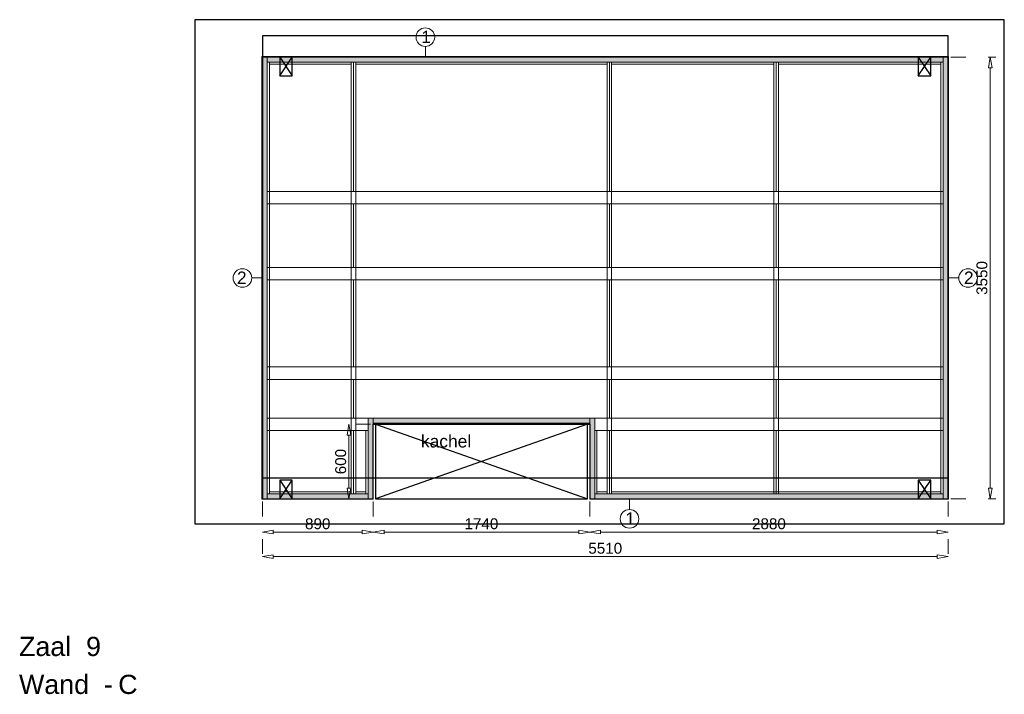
# Model space of a CAD drawing. Header units: millimetres. Extents: x 0 to 331873, y -101826 to 236919.
# Tile 5 of 57: x 189259 to 197169, y -101826 to -96407. Entities that reach past the tile are written whole.
import ezdxf

# ---------------------------------------------------------------- set-up
doc = ezdxf.new("R2010")
doc.units = ezdxf.units.MM
doc.header["$LTSCALE"] = 10
doc.linetypes.add('ACAD_ISO03W100', pattern=[30, 12, -18])
doc.linetypes.add('HIDDEN2', pattern=[0.1875, 0.125, -0.0625])
for name, color, linetype in [('$ dim', 1, 'Continuous'), ('$ symbolen', 8, 'Continuous'), ('40-h', 221, 'Continuous'), ('^ Bwkundig-bestaand', 250, 'Continuous'), ('DIM-DIM', 7, 'Continuous')]:
    doc.layers.add(name, color=color, linetype=linetype)
for name, color, linetype, lineweight in [('25-Staal-B', 150, 'Continuous', 25), ('40x120', 6, 'Continuous', 0), ('^ 0-Hout', 86, 'Continuous', 0), ('^ 0-Staal', 50, 'Continuous', 0), ('^ 0-Staal-txt', 7, 'Continuous', 0), ('s-horizontaal', 122, 'Continuous', 0)]:
    doc.layers.add(name, color=color, linetype=linetype, lineweight=lineweight)
doc.layers.add('omtrekwand', color=3, linetype='Continuous', plot=False)
doc.layers.get('$ dim').off()
doc.styles.add('Arial', font='arial.ttf')
doc.styles.get("Standard").update_dxf_attribs({"font": 'arial.ttf'})
doc.dimstyles.new('dim-11', dxfattribs={"dimscale": 35, "dimtxt": 2.5, "dimasz": 2.5, "dimexe": 1.25, "dimexo": 0.625, "dimtad": 1, "dimdec": 0, "dimtxsty": 'Arial', "dimblk": 'CLOSEDBLANK', "dimcen": 3, "dimclrd": 252, "dimclre": 252, "dimclrt": 7, "dimadec": 0, "dimazin": 0, "dimtfac": 1, "dimtdec": 0, "dimtmove": 0, "dimatfit": 3, "dimldrblk": 'CLOSEDBLANK', "dimfxl": 1, "dimlwd": 0, "dimlwe": 0, "dimarcsym": 0})

# ---------------------------------------------------------------- blocks, each defined once
blk = doc.blocks.new('kabeldoorvoer')
at = {"layer": '$ symbolen'}
blk.add_lwpolyline([(-150, 0), (0, 0), (0, 100), (-150, 100)], close=True, dxfattribs=at)
blk.add_lwpolyline([(-150, 100), (0, 0), (0, 100), (-150, 0)], dxfattribs=at)
blk = doc.blocks.new('staal_01')
at = {"layer": '^ 0-Staal'}
blk.add_lwpolyline([(0, 82.2), (0, 0)], dxfattribs=at)
blk.add_circle((0, 156.9), 74.7, dxfattribs=at)
at = {"layer": '^ 0-Staal', "insert": (-33.1, 208.7), "char_height": 100, "attachment_point": 1}
blk.add_mtext_dynamic_manual_height_columns('1', width=136.034, gutter_width=12.5, heights=[0], dxfattribs=at)
blk = doc.blocks.new('staal_01_onder')
at = {"layer": '^ 0-Staal'}
blk.add_lwpolyline([(157857.3, 52616.3), (157857.3, 52698.5)], dxfattribs=at)
blk.add_circle((157857.3, 52541.6), 74.7, dxfattribs=at)
at = {"layer": '^ 0-Staal', "insert": (157824.2, 52593.5), "char_height": 100, "attachment_point": 1}
blk.add_mtext_dynamic_manual_height_columns('1', width=136.034, gutter_width=12.5, heights=[0], dxfattribs=at)
blk = doc.blocks.new('staal_02_links')
at = {"layer": '^ 0-Staal'}
blk.add_lwpolyline([(-82.2, 0), (0, 0)], dxfattribs=at)
blk.add_circle((-156.9, 0), 74.7, dxfattribs=at)
at = {"layer": '^ 0-Staal', "insert": (-123.7, 51.8), "char_height": 100, "attachment_point": 3}
blk.add_mtext_dynamic_manual_height_columns('2', width=136.034, gutter_width=12.5, heights=[0], dxfattribs=at)
blk = doc.blocks.new('staal_02_rechts')
at = {"layer": '^ 0-Staal'}
blk.add_lwpolyline([(82.2, 0), (0, 0)], dxfattribs=at)
blk.add_circle((156.9, 0), 74.7, dxfattribs=at)
at = {"layer": '^ 0-Staal', "insert": (123.7, 51.8), "char_height": 100, "attachment_point": 1}
blk.add_mtext_dynamic_manual_height_columns('2', width=136.034, gutter_width=12.5, heights=[0], dxfattribs=at)
blk = doc.blocks.new('stijl')
at = {"layer": '^ 0-Hout'}
for points in [[(0, -1040), (-18, -1040), (-18, 0), (0, 0)], [(0, -1040), (18, -1040), (18, 0), (0, 0)], [(0, -1650), (-18, -1650), (-18, -1140), (0, -1140)], [(0, -1650), (18, -1650), (18, -1140), (0, -1140)], [(0, -2450), (-18, -2450), (-18, -1750), (0, -1750)], [(0, -2450), (18, -2450), (18, -1750), (0, -1750)], [(0, -2860), (-18, -2860), (-18, -2550), (0, -2550)], [(0, -2860), (18, -2860), (18, -2550), (0, -2550)], [(0, -2960), (-18, -2960), (-18, -3470), (0, -3470)], [(0, -2960), (18, -2960), (18, -3470), (0, -3470)]]:
    blk.add_lwpolyline(points, close=True, dxfattribs=at)
at = {"layer": '^ 0-Hout', "linetype": 'HIDDEN2'}
for points in [[(-18, -1040), (-18, -1140)], [(18, -1040), (18, -1140)], [(-18, -1650), (-18, -1750)], [(18, -1650), (18, -1750)], [(-18, -2450), (-18, -2550)], [(18, -2450), (18, -2550)], [(-18, -2860), (-18, -2960)], [(18, -2860), (18, -2960)]]:
    blk.add_lwpolyline(points, dxfattribs=at)
blk = doc.blocks.new('_ClosedBlank')
at = {"color": 0, "linetype": 'ByBlock', "lineweight": -2}
for p, q in [((-1, 0.167), (0, 0)), ((-1, 0.167), (-1, -0.167)), ((0, 0), (-1, -0.167))]:
    blk.add_line(p, q, dxfattribs=at)
blk = doc.blocks.new('*D1120')
at = {"layer": 'Defpoints', "color": 0, "transparency": 16777216}
for p in [(288251.9, -42849.1), (289141.9, -42849.1), (289141.9, -43115.6)]:
    blk.add_point(p, dxfattribs=at)
at = {"layer": 'DIM-DIM', "color": 252, "linetype": 'ACAD_ISO03W100', "lineweight": 0, "transparency": 16777216}
for p, q in [((288251.9, -42871), (288251.9, -43159.4)), ((289141.9, -42871), (289141.9, -43159.4))]:
    blk.add_line(p, q, dxfattribs=at)
at = {"layer": 'DIM-DIM', "color": 252, "lineweight": 0, "transparency": 16777216}
blk.add_line((288339.4, -43115.6), (289054.4, -43115.6), dxfattribs=at)
at = {"layer": 'DIM-DIM', "color": 252, "lineweight": 0, "transparency": 16777216, "xscale": 87.5, "yscale": 87.5, "zscale": 87.5, "rotation": 180}
blk.add_blockref('_ClosedBlank', (288251.9, -43115.6), dxfattribs=at)
at = {"layer": 'DIM-DIM', "color": 252, "lineweight": 0, "transparency": 16777216, "xscale": 87.5, "yscale": 87.5, "zscale": 87.5}
blk.add_blockref('_ClosedBlank', (289141.9, -43115.6), dxfattribs=at)
at = {"layer": 'DIM-DIM', "color": 7, "transparency": 16777216, "insert": (288696.9, -43049.1), "char_height": 87.5, "attachment_point": 5, "style": 'Arial'}
blk.add_mtext('890', dxfattribs=at)
blk = doc.blocks.new('*D1121')
at = {"layer": 'Defpoints', "color": 0, "transparency": 16777216}
for p in [(288251.9, -42849.1), (293761.9, -42849.1), (293761.9, -43312.4)]:
    blk.add_point(p, dxfattribs=at)
at = {"layer": 'DIM-DIM', "color": 252, "linetype": 'ACAD_ISO03W100', "lineweight": 0, "transparency": 16777216}
for p, q in [((288251.9, -42871), (288251.9, -43356.2)), ((293761.9, -42871), (293761.9, -43356.2))]:
    blk.add_line(p, q, dxfattribs=at)
at = {"layer": 'DIM-DIM', "color": 252, "lineweight": 0, "transparency": 16777216}
blk.add_line((288339.4, -43312.4), (293674.4, -43312.4), dxfattribs=at)
at = {"layer": 'DIM-DIM', "color": 252, "lineweight": 0, "transparency": 16777216, "xscale": 87.5, "yscale": 87.5, "zscale": 87.5, "rotation": 180}
blk.add_blockref('_ClosedBlank', (288251.9, -43312.4), dxfattribs=at)
at = {"layer": 'DIM-DIM', "color": 252, "lineweight": 0, "transparency": 16777216, "xscale": 87.5, "yscale": 87.5, "zscale": 87.5}
blk.add_blockref('_ClosedBlank', (293761.9, -43312.4), dxfattribs=at)
at = {"layer": 'DIM-DIM', "color": 7, "transparency": 16777216, "insert": (291006.9, -43245.9), "char_height": 87.5, "attachment_point": 5, "style": 'Arial'}
blk.add_mtext('5510', dxfattribs=at)
blk = doc.blocks.new('*D1122')
at = {"layer": 'Defpoints', "color": 0, "transparency": 16777216}
for p in [(289141.9, -42849.1), (290881.9, -42849.1), (290881.9, -43115.6)]:
    blk.add_point(p, dxfattribs=at)
at = {"layer": 'DIM-DIM', "color": 252, "linetype": 'ACAD_ISO03W100', "lineweight": 0, "transparency": 16777216}
for p, q in [((289141.9, -42871), (289141.9, -43159.4)), ((290881.9, -42871), (290881.9, -43159.4))]:
    blk.add_line(p, q, dxfattribs=at)
at = {"layer": 'DIM-DIM', "color": 252, "lineweight": 0, "transparency": 16777216}
blk.add_line((289229.4, -43115.6), (290794.4, -43115.6), dxfattribs=at)
at = {"layer": 'DIM-DIM', "color": 252, "lineweight": 0, "transparency": 16777216, "xscale": 87.5, "yscale": 87.5, "zscale": 87.5, "rotation": 180}
blk.add_blockref('_ClosedBlank', (289141.9, -43115.6), dxfattribs=at)
at = {"layer": 'DIM-DIM', "color": 252, "lineweight": 0, "transparency": 16777216, "xscale": 87.5, "yscale": 87.5, "zscale": 87.5}
blk.add_blockref('_ClosedBlank', (290881.9, -43115.6), dxfattribs=at)
at = {"layer": 'DIM-DIM', "color": 7, "transparency": 16777216, "insert": (290011.9, -43049.1), "char_height": 87.5, "attachment_point": 5, "style": 'Arial'}
blk.add_mtext('1740', dxfattribs=at)
blk = doc.blocks.new('*D1123')
at = {"layer": 'Defpoints', "color": 0, "transparency": 16777216}
for p in [(290881.9, -42849.1), (293761.9, -42849.1), (293761.9, -43115.6)]:
    blk.add_point(p, dxfattribs=at)
at = {"layer": 'DIM-DIM', "color": 252, "linetype": 'ACAD_ISO03W100', "lineweight": 0, "transparency": 16777216}
for p, q in [((290881.9, -42871), (290881.9, -43159.4)), ((293761.9, -42871), (293761.9, -43159.4))]:
    blk.add_line(p, q, dxfattribs=at)
at = {"layer": 'DIM-DIM', "color": 252, "lineweight": 0, "transparency": 16777216}
blk.add_line((290969.4, -43115.6), (293674.4, -43115.6), dxfattribs=at)
at = {"layer": 'DIM-DIM', "color": 252, "lineweight": 0, "transparency": 16777216, "xscale": 87.5, "yscale": 87.5, "zscale": 87.5, "rotation": 180}
blk.add_blockref('_ClosedBlank', (290881.9, -43115.6), dxfattribs=at)
at = {"layer": 'DIM-DIM', "color": 252, "lineweight": 0, "transparency": 16777216, "xscale": 87.5, "yscale": 87.5, "zscale": 87.5}
blk.add_blockref('_ClosedBlank', (293761.9, -43115.6), dxfattribs=at)
at = {"layer": 'DIM-DIM', "color": 7, "transparency": 16777216, "insert": (292321.9, -43049.1), "char_height": 87.5, "attachment_point": 5, "style": 'Arial'}
blk.add_mtext('2880', dxfattribs=at)
blk = doc.blocks.new('*D1254')
at = {"layer": 'Defpoints', "color": 0, "transparency": 16777216}
for p in [(293761.9, -39299.1), (294100.1, -39299.1), (293761.9, -42849.1)]:
    blk.add_point(p, dxfattribs=at)
at = {"layer": 'DIM-DIM', "color": 252, "linetype": 'ACAD_ISO03W100', "lineweight": 0, "transparency": 16777216}
for p, q in [((293783.8, -39299.1), (294143.8, -39299.1)), ((293783.8, -42849.1), (294143.8, -42849.1))]:
    blk.add_line(p, q, dxfattribs=at)
at = {"layer": 'DIM-DIM', "color": 252, "lineweight": 0, "transparency": 16777216}
blk.add_line((294100.1, -42761.6), (294100.1, -39386.6), dxfattribs=at)
at = {"layer": 'DIM-DIM', "color": 252, "lineweight": 0, "transparency": 16777216, "xscale": 87.5, "yscale": 87.5, "zscale": 87.5}
for p, rotation in [((294100.1, -39299.1), 90), ((294100.1, -42849.1), 270)]:
    blk.add_blockref('_ClosedBlank', p, dxfattribs=dict(at, rotation=rotation))
at = {"layer": 'DIM-DIM', "color": 7, "transparency": 16777216, "insert": (294033.5, -41074.1), "char_height": 87.5, "attachment_point": 5, "rotation": 90, "style": 'Arial'}
blk.add_mtext('3550', dxfattribs=at)
blk = doc.blocks.new('*D1255')
at = {"layer": 'Defpoints', "color": 0, "transparency": 16777216}
for p in [(289141.9, -42249.1), (288948, -42849.1), (289141.9, -42849.1)]:
    blk.add_point(p, dxfattribs=at)
at = {"layer": 'DIM-DIM', "color": 252, "linetype": 'ACAD_ISO03W100', "lineweight": 0, "transparency": 16777216}
for p, q in [((289120, -42249.1), (288904.3, -42249.1)), ((289120, -42849.1), (288904.3, -42849.1))]:
    blk.add_line(p, q, dxfattribs=at)
at = {"layer": 'DIM-DIM', "color": 252, "lineweight": 0, "transparency": 16777216}
blk.add_line((288948, -42336.6), (288948, -42761.6), dxfattribs=at)
at = {"layer": 'DIM-DIM', "color": 252, "lineweight": 0, "transparency": 16777216, "xscale": 87.5, "yscale": 87.5, "zscale": 87.5}
for p, rotation in [((288948, -42249.1), 90), ((288948, -42849.1), 270)]:
    blk.add_blockref('_ClosedBlank', p, dxfattribs=dict(at, rotation=rotation))
at = {"layer": 'DIM-DIM', "color": 7, "transparency": 16777216, "insert": (288881.5, -42549.1), "char_height": 87.5, "attachment_point": 5, "rotation": 90, "style": 'Arial'}
blk.add_mtext('600', dxfattribs=at)
blk = doc.blocks.new('9c')
at = {"layer": '25-Staal-B'}
blk.add_lwpolyline([(288251.9, -42849.1), (289141.9, -42849.1), (289141.9, -42249.1), (290881.9, -42249.1), (290881.9, -42849.1), (293761.9, -42849.1), (293761.9, -39299.1), (288251.9, -39299.1)], close=True, dxfattribs=at)
at = {"layer": '^ 0-Staal-txt', "lineweight": 0, "style": 'Arial'}
for s, height, p in [('Zaal  9', 154.21, (286297, -44111.1)), ('Wand  - ', 154.21, (286297, -44415.9)), ('C', 154.2, (287094.1, -44415.9))]:
    blk.add_text(s, height=height, dxfattribs=at).set_placement(p)
at = {"layer": 'DIM-DIM'}
for base, p1, p2, picture, middle in [((294100.1, -39299.1), (293761.9, -42849.1), (293761.9, -39299.1), '*D1254', (294033.5, -41074.1)), ((288948, -42849.1), (289141.9, -42249.1), (289141.9, -42849.1), '*D1255', (288881.5, -42549.1))]:
    dim = blk.add_linear_dim(base=base, p1=p1, p2=p2, angle=90, dimstyle='dim-11', dxfattribs=at)
    dim.commit()
    dim.dimension.update_dxf_attribs({"geometry": picture, "text_midpoint": middle})
for base, p1, p2, picture, middle in [((289141.9, -43115.6), (288251.9, -42849.1), (289141.9, -42849.1), '*D1120', (288696.9, -43049.1)), ((293761.9, -43312.4), (288251.9, -42849.1), (293761.9, -42849.1), '*D1121', (291006.9, -43245.9)), ((290881.9, -43115.6), (289141.9, -42849.1), (290881.9, -42849.1), '*D1122', (290011.9, -43049.1)), ((293761.9, -43115.6), (290881.9, -42849.1), (293761.9, -42849.1), '*D1123', (292321.9, -43049.1))]:
    dim = blk.add_linear_dim(base=base, p1=p1, p2=p2, dimstyle='dim-11', dxfattribs=at)
    dim.commit()
    dim.dimension.update_dxf_attribs({"geometry": picture, "text_midpoint": middle})

msp = doc.modelspace()

# ---------------------------------------------------------------- hatches: boundary and pattern name
at = {"layer": '40-h'}
h = msp.add_hatch(dxfattribs=at)
h.set_pattern_fill('DOTS', color=256)
h.paths.add_polyline_path([(196678.09, -96746.9), (196678.09, -96706.9), (191248.09, -96706.9), (191248.09, -96746.9)])
h.paths.add_polyline_path([(191208.09, -100256.9), (191248.09, -100256.9), (191248.09, -96706.9), (191208.09, -96706.9)])
h.paths.add_polyline_path([(192058.09, -100256.9), (192058.09, -100216.9), (191248.09, -100216.9), (191248.09, -100256.9)])
h.paths.add_polyline_path([(192098.09, -100256.9), (192058.09, -100256.9), (192058.09, -99606.9), (192098.09, -99606.9)])
h.paths.add_polyline_path([(192098.09, -99606.9), (193838.09, -99606.9), (193838.09, -99646.9), (192098.09, -99646.9)])
h.paths.add_polyline_path([(193838.09, -100256.9), (193878.09, -100256.9), (193878.09, -99606.9), (193838.09, -99606.9)])
h = msp.add_hatch(dxfattribs=at)
h.set_pattern_fill('DOTS', color=256)
h.paths.add_polyline_path([(193838.09, -100256.9), (193878.09, -100256.9), (193878.09, -99606.9), (193838.09, -99606.9)])
h.paths.add_polyline_path([(196678.09, -100256.9), (196678.09, -100216.9), (193878.09, -100216.9), (193878.09, -100256.9)])
h.paths.add_polyline_path([(196718.09, -100256.9), (196678.09, -100256.9), (196678.09, -96706.9), (196718.09, -96706.9)])
h = msp.add_hatch(dxfattribs=at)
h.set_pattern_fill('DOTS', color=256)
h.set_pattern_definition([(0, (33.1333, -1e-10), (0.79375, 1.5875), [0, -1.5875])])
h.paths.add_polyline_path([(196718.09, -100256.9), (196678.09, -100256.9), (196678.09, -96706.9), (196718.09, -96706.9)])

# ---------------------------------------------------------------- linework, layer by layer
at = {"layer": '$ symbolen'}
msp.add_lwpolyline([(192116.09, -100256.9), (193820.09, -100256.9), (193820.09, -99656.9), (192116.09, -99656.9)], close=True, dxfattribs=at)
msp.add_lwpolyline([(192116.09, -99656.9), (193820.09, -100256.9), (193820.09, -99656.9), (192116.09, -100256.9)], dxfattribs=at)
at = {"layer": '40x120'}
for points in [[(191208.09, -100256.9), (191248.09, -100256.9), (191248.09, -96706.9), (191208.09, -96706.9)], [(191208.09, -100256.9), (191248.09, -100256.9), (191248.09, -96706.9), (191208.09, -96706.9)], [(196678.09, -96746.9), (196678.09, -96706.9), (191248.09, -96706.9), (191248.09, -96746.9)], [(196718.09, -100256.9), (196678.09, -100256.9), (196678.09, -96706.9), (196718.09, -96706.9)], [(196718.09, -100256.9), (196678.09, -100256.9), (196678.09, -96706.9), (196718.09, -96706.9)], [(192098.09, -100256.9), (192058.09, -100256.9), (192058.09, -99606.9), (192098.09, -99606.9)], [(192098.09, -100256.9), (192058.09, -100256.9), (192058.09, -99606.9), (192098.09, -99606.9)], [(192098.09, -99606.9), (193838.09, -99606.9), (193838.09, -99646.9), (192098.09, -99646.9)], [(193838.09, -100256.9), (193878.09, -100256.9), (193878.09, -99606.9), (193838.09, -99606.9)], [(193838.09, -100256.9), (193878.09, -100256.9), (193878.09, -99606.9), (193838.09, -99606.9)], [(192058.09, -100256.9), (192058.09, -100216.9), (191248.09, -100216.9), (191248.09, -100256.9)], [(196678.09, -100256.9), (196678.09, -100216.9), (193878.09, -100216.9), (193878.09, -100256.9)]]:
    msp.add_lwpolyline(points, close=True, dxfattribs=at)
at = {"layer": '^ 0-Hout'}
for points in [[(191248.09, -97786.9), (191266.09, -97786.9), (191266.09, -96746.9), (191248.09, -96746.9)], [(191922.09, -96746.9), (191266.09, -96746.9), (191266.09, -96764.9), (191922.09, -96764.9)], [(191940.09, -97786.9), (191922.09, -97786.9), (191922.09, -96746.9), (191940.09, -96746.9)], [(191940.09, -97786.9), (191958.09, -97786.9), (191958.09, -96746.9), (191940.09, -96746.9)], [(193978.09, -96764.9), (193978.09, -96746.9), (191958.09, -96746.9), (191958.09, -96764.9)], [(193996.09, -97786.9), (193978.09, -97786.9), (193978.09, -96746.9), (193996.09, -96746.9)], [(193996.09, -97786.9), (194014.09, -97786.9), (194014.09, -96746.9), (193996.09, -96746.9)], [(194014.09, -96746.9), (195317.62, -96746.9), (195317.62, -96764.9), (194014.09, -96764.9)], [(195353.62, -96746.9), (196660.09, -96746.9), (196660.09, -96764.9), (195353.62, -96764.9)], [(196678.09, -97786.9), (196660.09, -97786.9), (196660.09, -96746.9), (196678.09, -96746.9)], [(191248.09, -98396.9), (191266.09, -98396.9), (191266.09, -97886.9), (191248.09, -97886.9)], [(191940.09, -98396.9), (191922.09, -98396.9), (191922.09, -97886.9), (191940.09, -97886.9)], [(191940.09, -98396.9), (191958.09, -98396.9), (191958.09, -97886.9), (191940.09, -97886.9)], [(193996.09, -98396.9), (193978.09, -98396.9), (193978.09, -97886.9), (193996.09, -97886.9)], [(193996.09, -98396.9), (194014.09, -98396.9), (194014.09, -97886.9), (193996.09, -97886.9)], [(196678.09, -98396.9), (196660.09, -98396.9), (196660.09, -97886.9), (196678.09, -97886.9)], [(191248.09, -99196.9), (191266.09, -99196.9), (191266.09, -98496.9), (191248.09, -98496.9)], [(191940.09, -99196.9), (191922.09, -99196.9), (191922.09, -98496.9), (191940.09, -98496.9)], [(191940.09, -99196.9), (191958.09, -99196.9), (191958.09, -98496.9), (191940.09, -98496.9)], [(193996.09, -99196.9), (193978.09, -99196.9), (193978.09, -98496.9), (193996.09, -98496.9)], [(193996.09, -99196.9), (194014.09, -99196.9), (194014.09, -98496.9), (193996.09, -98496.9)], [(196678.09, -99196.9), (196660.09, -99196.9), (196660.09, -98496.9), (196678.09, -98496.9)], [(191248.09, -99606.9), (191266.09, -99606.9), (191266.09, -99296.9), (191248.09, -99296.9)], [(191940.09, -99606.9), (191922.09, -99606.9), (191922.09, -99296.9), (191940.09, -99296.9)], [(191940.09, -99606.9), (191958.09, -99606.9), (191958.09, -99296.9), (191940.09, -99296.9)], [(193996.09, -99606.9), (193978.09, -99606.9), (193978.09, -99296.9), (193996.09, -99296.9)], [(193996.09, -99606.9), (194014.09, -99606.9), (194014.09, -99296.9), (193996.09, -99296.9)], [(196678.09, -99606.9), (196660.09, -99606.9), (196660.09, -99296.9), (196678.09, -99296.9)], [(191248.09, -99706.9), (191266.09, -99706.9), (191266.09, -100216.9), (191248.09, -100216.9)], [(191940.09, -99706.9), (191922.09, -99706.9), (191922.09, -100216.9), (191940.09, -100216.9)], [(191940.09, -99706.9), (191958.09, -99706.9), (191958.09, -100216.9), (191940.09, -100216.9)], [(192058.09, -99706.9), (192040.09, -99706.9), (192040.09, -100216.9), (192058.09, -100216.9)], [(193878.09, -99706.9), (193896.09, -99706.9), (193896.09, -100216.9), (193878.09, -100216.9)], [(193996.09, -99706.9), (193978.09, -99706.9), (193978.09, -100216.9), (193996.09, -100216.9)], [(193996.09, -99706.9), (194014.09, -99706.9), (194014.09, -100216.9), (193996.09, -100216.9)], [(196678.09, -99706.9), (196660.09, -99706.9), (196660.09, -100216.9), (196678.09, -100216.9)], [(191922.09, -100198.9), (191266.09, -100198.9), (191266.09, -100216.9), (191922.09, -100216.9)], [(191958.09, -100198.9), (192040.09, -100198.9), (192040.09, -100216.9), (191958.09, -100216.9)], [(193978.09, -100198.9), (193896.09, -100198.9), (193896.09, -100216.9), (193978.09, -100216.9)], [(194014.09, -100198.9), (196660.09, -100198.9), (196660.09, -100216.9), (194014.09, -100216.9)]]:
    msp.add_lwpolyline(points, close=True, dxfattribs=at)
at = {"layer": '^ 0-Hout', "linetype": 'HIDDEN2'}
for points in [[(191266.09, -97786.9), (191266.09, -97886.9)], [(191922.09, -97786.9), (191922.09, -97886.9)], [(191958.09, -97786.9), (191958.09, -97886.9)], [(193978.09, -97786.9), (193978.09, -97886.9)], [(194014.09, -97786.9), (194014.09, -97886.9)], [(196660.09, -97786.9), (196660.09, -97886.9)], [(191266.09, -98396.9), (191266.09, -98496.9)], [(191922.09, -98396.9), (191922.09, -98496.9)], [(191958.09, -98396.9), (191958.09, -98496.9)], [(193978.09, -98396.9), (193978.09, -98496.9)], [(194014.09, -98396.9), (194014.09, -98496.9)], [(196660.09, -98396.9), (196660.09, -98496.9)], [(191266.09, -99196.9), (191266.09, -99296.9)], [(191266.09, -99196.9), (191266.09, -99296.9)], [(191922.09, -99196.9), (191922.09, -99296.9)], [(191958.09, -99196.9), (191958.09, -99296.9)], [(193978.09, -99196.9), (193978.09, -99296.9)], [(194014.09, -99196.9), (194014.09, -99296.9)], [(196660.09, -99196.9), (196660.09, -99296.9)], [(191266.09, -99606.9), (191266.09, -99706.9)], [(191922.09, -99606.9), (191922.09, -99706.9)], [(191958.09, -99606.9), (191958.09, -99706.9)], [(193978.09, -99606.9), (193978.09, -99706.9)], [(194014.09, -99606.9), (194014.09, -99706.9)], [(196660.09, -99606.9), (196660.09, -99706.9)]]:
    msp.add_lwpolyline(points, dxfattribs=at)
at = {"layer": '^ 0-Staal'}
for points in [[(191205.09, -100259.9), (191208.09, -100259.9), (191208.09, -96703.9), (191205.09, -96703.9)], [(191208.09, -96703.9), (196718.09, -96703.9), (196718.09, -96706.9), (191208.09, -96706.9)], [(196721.09, -100259.9), (196718.09, -100259.9), (196718.09, -96703.9), (196721.09, -96703.9)], [(192098.09, -100256.9), (191208.09, -100256.9), (191208.09, -100259.9), (192098.09, -100259.9)], [(196718.09, -100256.9), (193838.09, -100256.9), (193838.09, -100259.9), (196718.09, -100259.9)]]:
    msp.add_lwpolyline(points, close=True, dxfattribs=at)
at = {"layer": '^ Bwkundig-bestaand', "color": 253}
msp.add_lwpolyline([(190665.09, -100456.9), (197169.1, -100456.9), (197169.1, -96406.9), (190665.09, -96406.9)], close=True, dxfattribs=at)
at = {"layer": 'omtrekwand'}
msp.add_lwpolyline([(191208.09, -100086.9), (196718.09, -100086.9), (196718.09, -96536.9), (191208.09, -96536.9)], close=True, dxfattribs=at)
at = {"layer": 's-horizontaal'}
for points in [[(191248.09, -97786.9), (196678.09, -97786.9), (196678.09, -97886.9), (191248.09, -97886.9)], [(191248.09, -98396.9), (196678.09, -98396.9), (196678.09, -98496.9), (191248.09, -98496.9)], [(191248.09, -99196.9), (196678.09, -99196.9), (196678.09, -99296.9), (191248.09, -99296.9)], [(191248.09, -99606.9), (192058.09, -99606.9), (192058.09, -99706.9), (191248.09, -99706.9)], [(193878.09, -99606.9), (196678.09, -99606.9), (196678.09, -99706.9), (193878.09, -99706.9)]]:
    msp.add_lwpolyline(points, close=True, dxfattribs=at)

# ---------------------------------------------------------------- block references
at = {"layer": '$ dim'}
msp.add_blockref('stijl', (195335.62, -96746.9), dxfattribs=at)
at = {"layer": '$ symbolen'}
for p, rotation in [((191448.09, -96706.9), 90), ((196578.09, -96706.9), 90.00000000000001), ((191448.09, -100106.9), 90.00000000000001), ((196578.09, -100106.9), 90.00000000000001)]:
    msp.add_blockref('kabeldoorvoer', p, dxfattribs=dict(at, rotation=rotation))
at = {"layer": '^ 0-Staal'}
for name, p in [('staal_01', (192517.86, -96703.9)), ('staal_02_links', (191205.09, -98481.9)), ('staal_02_rechts', (196721.09, -98481.9)), ('staal_01_onder', (36300.49, -152958.42))]:
    msp.add_blockref(name, p, dxfattribs=at)
at = {"layer": 'DIM-DIM'}
msp.add_blockref('9c', (-97043.83, -57407.81), dxfattribs=at)

# ---------------------------------------------------------------- texts
at = {"layer": '$ symbolen', "insert": (192482.39, -99743.61), "char_height": 100, "attachment_point": 1}
msp.add_mtext_dynamic_manual_height_columns('kachel', width=924.793, gutter_width=12.5, heights=[0], dxfattribs=at)

doc.saveas('drawing.dxf')
